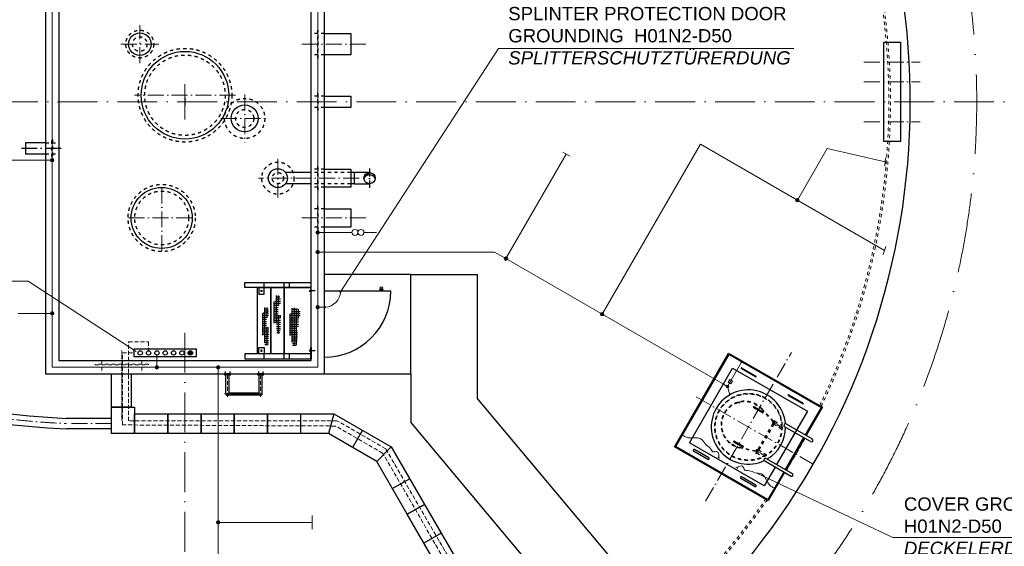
# Model space of a CAD drawing. Header units: millimetres. Extents: x 2605 to 1198744, y 17680 to 73723.
# Tile 3 of 256: x 16921 to 31750, y 27624 to 35561. Entities that reach past the tile are written whole.
import ezdxf

# ---------------------------------------------------------------- set-up
doc = ezdxf.new("R2010")
doc.units = ezdxf.units.MM
doc.linetypes.add('ACAD_ISO10W100', pattern=[18, 12, -3, 0, -3])
doc.linetypes.add('JIS_02_1.0', pattern=[2, 1, -1])
for name, color, linetype, lineweight in [('Beschriftung', 7, 'Continuous', 9), ('HO1N2-D50', 4, 'Continuous', 18), ('Mittellinien', 7, 'Continuous', 5), ('NYY 1x50_2', 3, 'ACAD_ISO10W100', 18), ('Trennstelle', 36, 'Continuous', 18), ('Verz. Bandstahl 30x3_5mm auf Putz', 1, 'GRENZE2', 18), ('Verz. Bandstahl 30x3_5mm im Beton', 5, 'GRENZE1', 18)]:
    doc.layers.add(name, color=color, linetype=linetype, lineweight=lineweight)
doc.layers.add('Kabeltrasse', color=7, linetype='Continuous', plot=False)
doc.styles.add('LBB3.5M1000', font='isocp.shx', dxfattribs={"height": 3.5})
doc.linetypes.add('GRENZE1', pattern='A,6.35,-2.54,[133,ltypeshp.shx,S=2.54,R=0,X=-2.54,Y=0],-2.54,25.4', length=36.83)
doc.linetypes.add('GRENZE2', pattern='A,6.35,-2.54,[132,ltypeshp.shx,S=2.54,R=0,X=-2.54,Y=0],-2.54,25.4', length=36.83)

msp = doc.modelspace()

# ---------------------------------------------------------------- hatches: boundary and pattern name
h = msp.add_hatch(color=256)
h.dxf.hatch_style = 1
h.paths.add_polyline_path([(22273.92025, 33172.47298, 0.4142135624), (22189.77025, 33256.62298), (22189.77025, 33221.00512, -0.2677012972)])
h.paths.add_polyline_path([(22273.92025, 33172.47298, 0.4142135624), (22189.77025, 33256.62298, 0.4142135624), (22105.62025, 33172.47298, -0.5767336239)])
h = msp.add_hatch()
h.set_pattern_fill('NET', color=253, scale=10, angle=-90)
h.set_pattern_definition([(270, (22468.953, 13317.802), (31.75, -6e-15), []), (360, (22468.953, 13317.802), (8e-15, 31.75), [])])
h.paths.add_polyline_path([(20827.27124, 31404.37896), (20785.76302, 31402.30278), (20783.68759, 31330.67591), (20750.48101, 31309.91454), (20750.48101, 30989.15078), (20788.87611, 30984.99849), (20793.02694, 30822.06222), (20844.91224, 30845.93783), (20849.06307, 31015.10256), (20850.10077, 31107.49081), (20815.85646, 31107.49081), (20815.85646, 31244.51608), (20848.02537, 31274.62016), (20848.02537, 31368.04646)])
h = msp.add_hatch()
h.set_pattern_fill('NET', color=253, scale=10, angle=-90)
h.set_pattern_definition([(270, (22646.4, 13138.216), (31.75, -6e-15), []), (360, (22646.4, 13138.216), (8e-15, 31.75), [])])
h.paths.add_polyline_path([(20649.82349, 31224.79277), (20608.31527, 31222.7166), (20606.23984, 31151.08972), (20573.03327, 31130.32835), (20573.03327, 30809.5646), (20611.42836, 30805.4123), (20615.57919, 30643.29519), (20667.46449, 30667.17079), (20671.61532, 30835.51638), (20672.65302, 30927.90462), (20638.40871, 30927.90462), (20638.40871, 31064.9299), (20670.57762, 31095.03397), (20670.57762, 31188.46028)])
h = msp.add_hatch()
h.set_pattern_fill('NET', color=253, scale=10, angle=-90)
h.set_pattern_definition([(270, (22233.394, 13129.91), (31.75, -6e-15), []), (360, (22233.394, 13129.91), (8e-15, 31.75), [])])
h.paths.add_polyline_path([(21062.83048, 31216.48824), (21021.32226, 31214.41206), (21019.24683, 31142.78519), (20986.04026, 31122.02382), (20986.04026, 30801.26006), (21024.43535, 30797.10776), (21028.58618, 30634.83026), (21095.217, 30660.04166), (21107.57449, 30829.76696), (21093.86668, 30920.81942), (21121.86102, 30930.80988), (21121.86102, 31067.83515), (21146.4296, 31091.49932), (21146.4296, 31184.92563)])
h = msp.add_hatch(color=256)
h.dxf.hatch_style = 1
edge = h.paths.add_edge_path()
edge.add_arc((19490.77871, 30538.77343), 32.79169, 0, 360)
h = msp.add_hatch(color=256)
h.dxf.hatch_style = 1
edge = h.paths.add_edge_path()
edge.add_arc((19490.77871, 30538.77343), 32.79169, 0, 360)
h = msp.add_hatch(color=256)
h.dxf.hatch_style = 1
edge = h.paths.add_edge_path()
edge.add_arc((19490.77871, 30538.77343), 32.79169, 0, 360)
h = msp.add_hatch(color=256)
h.dxf.hatch_style = 1
edge = h.paths.add_edge_path()
edge.add_arc((19490.77871, 30538.77343), 32.79169, 0, 360)
h = msp.add_hatch(color=256)
h.dxf.hatch_style = 1
edge = h.paths.add_edge_path()
edge.add_arc((19490.77871, 30538.77343), 32.79169, 0, 360)
h = msp.add_hatch(color=256)
h.dxf.hatch_style = 1
edge = h.paths.add_edge_path()
edge.add_arc((19490.77871, 30538.77343), 32.79169, 0, 360)
h = msp.add_hatch(color=256)
h.dxf.hatch_style = 1
edge = h.paths.add_edge_path()
edge.add_arc((19490.77871, 30538.77343), 32.79169, 0, 360)
at = {"layer": 'Verz. Bandstahl 30x3_5mm auf Putz'}
h = msp.add_hatch(color=256, dxfattribs=at)
h.dxf.hatch_style = 1
edge = h.paths.add_edge_path()
edge.add_arc((27581.91257, 30033.33056), 20.98101, 0, 360)
at = {"layer": 'Verz. Bandstahl 30x3_5mm im Beton'}
h = msp.add_hatch(color=256, dxfattribs=at)
h.dxf.hatch_style = 1
edge = h.paths.add_edge_path()
edge.add_arc((17409.77025, 33444.03897), 26.4653, 0, 360)
h = msp.add_hatch(color=256, dxfattribs=at)
h.dxf.hatch_style = 1
edge = h.paths.add_edge_path()
edge.add_arc((28633.2046, 32840.56428), 26.4653, 0, 360)
h = msp.add_hatch(color=256, dxfattribs=at)
h.dxf.hatch_style = 1
edge = h.paths.add_edge_path()
edge.add_arc((21408.65678, 32353.97323), 26.4653, 0, 360)
h = msp.add_hatch(color=256, dxfattribs=at)
h.dxf.hatch_style = 1
edge = h.paths.add_edge_path()
edge.add_arc((21409.77025, 32058.72427), 26.4653, 0, 360)
h = msp.add_hatch(color=256, dxfattribs=at)
h.dxf.hatch_style = 1
edge = h.paths.add_edge_path()
edge.add_arc((24244.2468, 31959.68993), 26.4653, 0, 360)
h = msp.add_hatch(color=256, dxfattribs=at)
h.dxf.hatch_style = 1
edge = h.paths.add_edge_path()
edge.add_arc((17409.77025, 31134.77472), 26.4653, 0, 360)
h = msp.add_hatch(color=256, dxfattribs=at)
h.dxf.hatch_style = 1
edge = h.paths.add_edge_path()
edge.add_arc((21408.68263, 31228.6104), 26.4653, 0, 360)
h = msp.add_hatch(color=256, dxfattribs=at)
h.dxf.hatch_style = 1
edge = h.paths.add_edge_path()
edge.add_arc((25693.59549, 31123.55093), 26.4653, 0, 360)
h = msp.add_hatch(color=256, dxfattribs=at)
h.dxf.hatch_style = 1
edge = h.paths.add_edge_path()
edge.add_arc((18987.37747, 30322.47298), 26.4653, 0, 360)
h = msp.add_hatch(color=256, dxfattribs=at)
h.dxf.hatch_style = 1
edge = h.paths.add_edge_path()
edge.add_arc((19909.22358, 30322.47298), 26.4653, 0, 360)
h = msp.add_hatch(color=256, dxfattribs=at)
h.dxf.hatch_style = 1
edge = h.paths.add_edge_path()
edge.add_arc((19909.22043, 27984.40423), 26.4653, 0, 360)

# ---------------------------------------------------------------- linework, layer by layer
at = {"linetype": 'JIS_02_1.0', "ltscale": 50}
for p, q in [((21509.77025, 35354.42298), (21309.77025, 35354.42298)), ((21509.77025, 35030.52298), (21309.77025, 35030.52298)), ((21509.77025, 34406.62298), (21309.77025, 34406.62298)), ((21509.77025, 34238.32298), (21309.77025, 34238.32298)), ((17309.77025, 33706.62298), (17509.77025, 33706.62298)), ((17309.77025, 33538.32298), (17509.77025, 33538.32298)), ((21509.77025, 33308.97298), (21309.77025, 33308.97298)), ((21909.77025, 33256.62298), (21309.77025, 33256.62298)), ((21909.77025, 33088.32298), (21309.77025, 33088.32298)), ((21509.77025, 33035.97298), (21309.77025, 33035.97298)), ((21509.77025, 32708.97298), (21309.77025, 32708.97298)), ((21509.77025, 32435.97298), (21309.77025, 32435.97298)), ((28267.2193, 29508.19521), (28097.58774, 29692.03338)), ((28271.56601, 29510.72106), (28101.35113, 29695.32789)), ((28261.80892, 29474.65372), (28033.79124, 29079.71552)), ((28278.04559, 29462.77645), (28052.19559, 29071.59278)), ((28269.38534, 29467.77645), (28395.89861, 29394.73398)), ((28293.53534, 29509.60548), (28395.84832, 29450.53505)), ((28007.43456, 29053.23196), (27762.45291, 29108.33895)), ((28007.44865, 29058.25924), (27763.42435, 29113.2454)), ((28043.53534, 29076.59278), (28170.04861, 29003.55031)), ((28019.38534, 29034.76375), (28121.69832, 28975.69332))]:
    msp.add_line(p, q, dxfattribs=at)
for p, q in [((21509.77025, 35354.42298), (21909.77025, 35354.42298)), ((21909.77025, 35354.42298), (21909.77025, 35030.52298)), ((29934.77025, 33722.47298), (29934.77025, 35222.47298)), ((29934.77025, 35222.47298), (30184.77025, 35222.47298)), ((30184.77025, 35222.47298), (30184.77025, 33722.47298)), ((21909.77025, 35030.52298), (21509.77025, 35030.52298)), ((21509.77025, 34406.62298), (21909.77025, 34406.62298)), ((21909.77025, 34406.62298), (21909.77025, 34238.32298)), ((19409.77025, 34381.46936), (19409.77025, 34263.47661)), ((21909.77025, 34238.32298), (21509.77025, 34238.32298)), ((17309.77025, 33706.62298), (17009.77025, 33706.62298)), ((17009.77025, 33706.62298), (17009.77025, 33538.32298)), ((30184.77025, 33722.47298), (29934.77025, 33722.47298)), ((17009.77025, 33538.32298), (17309.77025, 33538.32298)), ((21309.77025, 33256.62298), (20924.77037, 33256.62298)), ((21509.77025, 33308.97298), (21909.77025, 33308.97298)), ((21509.77025, 33308.97298), (21909.77025, 33308.97298)), ((21909.77025, 33308.97298), (21909.77025, 33035.97298)), ((21909.77025, 33308.97298), (21909.77025, 33035.97298)), ((21960.77025, 33256.62298), (21909.77025, 33256.62298)), ((22189.77025, 33256.62298), (21960.77025, 33256.62298)), ((21960.77025, 33256.62298), (21960.77025, 33088.32298)), ((21309.77025, 33088.32298), (20924.77037, 33088.32298)), ((21960.77025, 33088.32298), (21909.77025, 33088.32298)), ((21960.77025, 33088.32298), (22189.77025, 33088.32298)), ((21909.77025, 33035.97298), (21509.77025, 33035.97298)), ((21909.77025, 33035.97298), (21509.77025, 33035.97298)), ((21509.77025, 32708.97298), (21909.77025, 32708.97298)), ((21909.77025, 32708.97298), (21909.77025, 32435.97298)), ((21909.77025, 32435.97298), (21509.77025, 32435.97298)), ((20904.77025, 31522.47298), (20904.77025, 31597.47298)), ((22809.77025, 31722.47298), (21509.77025, 31722.47298)), ((22809.77025, 30222.47298), (22809.77025, 31722.47298)), ((22809.77025, 31722.47298), (23809.77025, 31722.47298)), ((23809.77025, 31722.47298), (23809.77025, 29856.61909)), ((21509.77025, 31472.47298), (22509.77025, 31472.47298)), ((20904.77025, 30447.47298), (20904.77025, 30522.47298)), ((26783.5085, 29124.16228), (27598.5085, 30535.78369)), ((26803.99888, 29129.65266), (27603.99888, 30515.29331)), ((27598.5085, 30535.78369), (29010.12991, 29720.78369)), ((27603.99888, 30515.29331), (28989.63953, 29715.29331)), ((27008.90269, 29184.55647), (27658.90269, 30310.3895)), ((27658.90269, 30310.3895), (28784.73572, 29660.3895)), ((28004.50196, 30178.985), (27787.99561, 30303.985)), ((27793.99561, 30314.3773), (28010.50196, 30189.3773)), ((20025.62025, 29922.47298), (20025.62025, 30213.21375)), ((20073.92025, 29922.47298), (20073.92025, 30213.21375)), ((20525.62025, 29922.47298), (20525.62025, 30213.21375)), ((20573.92025, 29922.47298), (20573.92025, 30213.21375)), ((21409.77025, 30222.47298), (21535.62025, 30222.47298)), ((21509.77025, 30222.47298), (22809.77025, 30222.47298)), ((22809.77025, 30222.47298), (22809.77025, 29492.64886)), ((20069.60105, 29908.33085), (20529.93945, 29908.33085)), ((20073.92025, 29936.61512), (20525.62025, 29936.61512)), ((20073.92025, 29922.47298), (20525.62025, 29922.47298)), ((26361.43905, 26815.65863), (23809.77025, 29856.61909)), ((28714.6428, 29768.985), (28498.13644, 29893.985)), ((28504.13644, 29904.3773), (28720.6428, 29779.3773)), ((28107.60462, 29637.56404), (27977.70081, 29712.56404)), ((27985.70081, 29726.42044), (28115.60462, 29651.42044)), ((28784.73572, 29660.3895), (28321.81072, 28858.57988)), ((28989.63953, 29715.29331), (28751.71453, 29303.19512)), ((29010.12991, 29720.78369), (28764.70491, 29295.69512)), ((18301.96487, 29552.47298), (17624.79142, 29552.47298)), ((21151.96487, 29622.47298), (21151.96487, 29322.47298)), ((21651.96487, 29622.47298), (21571.58011, 29322.47298)), ((18301.96487, 29392.47298), (17624.79142, 29392.47298)), ((22084.97757, 29372.47298), (21934.97757, 29112.66536)), ((25595.39461, 26172.87102), (22809.77025, 29492.64886)), ((28831.48758, 29201.36609), (28441.77614, 29426.36609)), ((28465.92614, 29468.19512), (28855.63758, 29243.19512)), ((28727.56453, 29261.36609), (28451.71453, 28783.57988)), ((28740.55491, 29253.86609), (28464.70491, 28776.07988)), ((22517.99027, 29122.47298), (22298.37503, 28902.85774)), ((28195.12991, 28309.16228), (26783.5085, 29124.16228)), ((28189.63953, 28329.65266), (26803.99888, 29129.65266)), ((28134.73572, 28534.55647), (27008.90269, 29184.55647)), ((27298.50196, 28956.15713), (27081.99561, 29081.15713)), ((27807.60462, 29117.94879), (27677.70081, 29192.94879)), ((27685.70081, 29206.8052), (27815.60462, 29131.8052)), ((27069.99561, 29060.37252), (27286.50196, 28935.37252)), ((28165.92614, 28948.57988), (28555.63758, 28723.57988)), ((28297.66072, 28816.75085), (28134.73572, 28534.55647)), ((28531.48758, 28681.75085), (28141.77614, 28906.75085)), ((22794.94162, 28642.77919), (22535.134, 28492.77919)), ((27780.13644, 28650.37252), (27996.6428, 28525.37252)), ((28008.6428, 28546.15713), (27792.13644, 28671.15713)), ((28427.56453, 28741.75085), (28189.63953, 28329.65266)), ((28440.55491, 28734.25085), (28195.12991, 28309.16228)), ((23267.99027, 27823.43488), (23008.18265, 27673.43488))]:
    msp.add_line(p, q)
at = {"linetype": 'ACAD_ISO10W100', "lineweight": 18, "ltscale": 20}
for p, q in [((29634.77025, 34922.47298), (30484.77025, 34922.47298)), ((29634.77025, 34622.47298), (30484.77025, 34622.47298)), ((29634.77025, 34022.47298), (30484.77025, 34022.47298)), ((27249.91072, 28301.99462), (28543.72769, 30542.95135)), ((27110.55751, 29876.42138), (28862.43753, 28864.97298))]:
    msp.add_line(p, q, dxfattribs=at)
at = {"linetype": 'ACAD_ISO10W100', "lineweight": 18, "ltscale": 50}
for p, q in [((19409.77025, 34587.26651), (19409.77025, 34057.67946)), ((8491.3707, 34322.47298), (33215.77766, 34322.47298)), ((19409.77025, 30842.15369), (19409.77025, 21397.47298))]:
    msp.add_line(p, q, dxfattribs=at)
at = {"linetype": 'ACAD_ISO10W100', "ltscale": 20}
msp.add_line((16946.07611, 33622.47298), (17572.83008, 33622.47298), dxfattribs=at)
at = {"linetype": 'ACAD_ISO10W100', "ltscale": 10}
msp.add_line((22189.77025, 33316.98362), (22189.77025, 33027.96235), dxfattribs=at)
at = {"linetype": 'JIS_02_1.0', "ltscale": 5}
for p, q in [((20602.96926, 31522.47298), (20602.96926, 31597.47298)), ((20985.53402, 31522.47298), (20985.53402, 31597.47298)), ((20602.96926, 30447.47298), (20602.96926, 30522.47298)), ((20985.53402, 30447.47298), (20985.53402, 30522.47298))]:
    msp.add_line(p, q, dxfattribs=at)
at = {"color": 253, "linetype": 'JIS_02_1.0', "ltscale": 25}
for p, q in [((20550.11404, 31472.47298), (20575.82447, 31472.47298)), ((20562.96926, 31485.3282), (20562.96926, 31459.61777)), ((20550.11404, 30572.47298), (20575.82447, 30572.47298)), ((20562.96926, 30559.61777), (20562.96926, 30585.3282))]:
    msp.add_line(p, q, dxfattribs=at)
at = {"linetype": 'ACAD_ISO10W100', "ltscale": 0.5}
for p, q in [((21304.81786, 31472.47298), (21282.81078, 31485.17878)), ((21282.81078, 31459.76719), (21304.81786, 31472.47298)), ((21372.93823, 31472.47298), (21285.9318, 31472.47298)), ((21282.81078, 30585.17878), (21304.81786, 30572.47298)), ((21304.81786, 30572.47298), (21282.81078, 30559.76719)), ((21372.93823, 30572.47298), (21285.9318, 30572.47298))]:
    msp.add_line(p, q, dxfattribs=at)
at = {"linetype": 'JIS_02_1.0', "lineweight": 9, "ltscale": 50}
for p, q in [((18159.77025, 30422.47298), (18159.77025, 30222.47298)), ((18759.77025, 30422.47298), (18759.77025, 30222.47298))]:
    msp.add_line(p, q, dxfattribs=at)
at = {"color": 253, "linetype": 'ACAD_ISO10W100', "ltscale": 5}
for p, q in [((20016.23193, 30259.61173), (20016.23193, 30200.55059)), ((20083.30856, 30259.61173), (20083.30856, 30200.55059)), ((20516.23193, 30259.61173), (20516.23193, 30200.55059)), ((20583.30856, 30259.61173), (20583.30856, 30200.55059))]:
    msp.add_line(p, q, dxfattribs=at)
at = {"linetype": 'ACAD_ISO10W100'}
for p, q in [((28124.85619, 29636.84144), (27968.44924, 29727.14304)), ((27989.35161, 29732.74381), (27974.05001, 29706.24067)), ((28119.25542, 29657.74381), (28103.95382, 29631.24067)), ((27824.85619, 29117.2262), (27668.44924, 29207.5278)), ((27689.35161, 29213.12857), (27674.05001, 29186.62542)), ((27819.25542, 29138.12857), (27803.95382, 29111.62542))]:
    msp.add_line(p, q, dxfattribs=at)
at = {"linetype": 'ACAD_ISO10W100', "ltscale": 5}
for p, q in [((28258.86689, 29449.85997), (28303.79225, 29527.67297)), ((28251.88557, 29505.76597), (28396.65272, 29422.18462)), ((28001.88557, 29072.75327), (28146.65272, 28989.17192)), ((28008.86689, 29016.84726), (28053.79225, 29094.66027))]:
    msp.add_line(p, q, dxfattribs=at)
for points in [[(17309.77025, 33622.47298), (17309.77025, 30222.47298), (21509.77025, 30222.47298), (21509.77025, 38422.47298), (17309.77025, 38422.47298), (17309.77025, 33622.47298)], [(20522.96926, 31522.47298), (20522.96926, 31422.47298), (20602.96926, 31422.47298), (20602.96926, 31522.47298)], [(22362.6663, 31502.4227), (22362.6663, 31498.06496), (22374.76288, 31498.06496), (22374.76288, 31502.4227)], [(20522.96926, 30522.47298), (20522.96926, 30622.47298), (20602.96926, 30622.47298), (20602.96926, 30522.47298)], [(18601.96487, 30222.47298), (18601.96487, 29722.47298), (18301.96487, 29722.47298), (18301.96487, 30222.47298)], [(21571.58011, 29322.47298), (20651.96487, 29322.47298), (20651.96487, 29622.47298), (21651.96487, 29622.47298)], [(21651.96487, 29622.47298), (22517.99027, 29122.47298)], [(22298.37503, 28902.85774), (21571.58011, 29322.47298)], [(22517.99027, 29122.47298), (23017.99027, 28256.44758), (22758.18265, 28106.44758), (22298.37503, 28902.85774)]]:
    msp.add_lwpolyline(points)
for points in [[(17509.77025, 38222.47298), (17509.77025, 30422.47298), (21309.77025, 30422.47298), (21309.77025, 38222.47298)], [(21304.81786, 31597.47298), (21304.81786, 31522.47298), (20309.95159, 31522.47298), (20309.95159, 31597.47298)], [(21304.81786, 31597.47298), (21304.81786, 31422.47298), (21309.77025, 31422.47298), (21309.77025, 31597.47298)], [(20704.81786, 31522.47298), (20704.81786, 30522.47298), (20504.86548, 30522.47298), (20504.86548, 31522.47298)], [(20554.42343, 31472.22515), (20558.11843, 31479.93485), (20566.66425, 31480.18269), (20571.51508, 31472.72082), (20567.82009, 31465.01112), (20559.27426, 31464.76328)], [(20904.77025, 31522.47298), (20904.77025, 30522.47298), (20704.81786, 30522.47298), (20704.81786, 31522.47298)], [(21304.81786, 31522.47298), (21304.81786, 30522.47298), (20904.81786, 30522.47298), (20904.81786, 31522.47298)], [(22389.54526, 31498.06496), (22389.54526, 31494.55712), (22347.88392, 31494.55712), (22347.88392, 31498.06496)], [(22386.39167, 31494.55712), (22386.39167, 31472.47298), (22351.03751, 31472.47298), (22351.03751, 31494.55712)], [(18640.30336, 30484.59214), (19586.1522, 30484.59214), (19586.1522, 30592.95473), (18640.30336, 30592.95473)], [(20554.42343, 30572.72082), (20558.11843, 30565.01112), (20566.66425, 30564.76328), (20571.51508, 30572.22515), (20567.82009, 30579.93485), (20559.27426, 30580.18269)], [(21304.81786, 30447.47298), (21304.81786, 30622.47298), (21309.77025, 30622.47298), (21309.77025, 30447.47298)], [(21304.81786, 30447.47298), (21304.81786, 30522.47298), (20309.95159, 30522.47298), (20309.95159, 30447.47298)], [(19999.77025, 30222.47298), (19999.77025, 30213.21375), (20099.77025, 30213.21375), (20099.77025, 30222.47298)], [(20499.77025, 30222.47298), (20499.77025, 30213.21375), (20599.77025, 30213.21375), (20599.77025, 30222.47298)], [(18301.96487, 29722.47298), (18651.96487, 29722.47298), (18651.96487, 29322.47298), (18301.96487, 29322.47298)], [(19151.96487, 29322.47298), (18651.96487, 29322.47298), (18651.96487, 29622.47298), (19151.96487, 29622.47298)], [(19651.96487, 29322.47298), (19151.96487, 29322.47298), (19151.96487, 29622.47298), (19651.96487, 29622.47298)], [(20151.96487, 29322.47298), (19651.96487, 29322.47298), (19651.96487, 29622.47298), (20151.96487, 29622.47298)], [(20651.96487, 29322.47298), (20151.96487, 29322.47298), (20151.96487, 29622.47298), (20651.96487, 29622.47298)], [(22758.18265, 28106.44758), (23017.99027, 28256.44758), (23517.99027, 27390.42218), (23258.18265, 27240.42218)]]:
    msp.add_lwpolyline(points, close=True)
at = {"linetype": 'JIS_02_1.0', "ltscale": 50}
for points in [[(21404.77025, 35404.42298), (21404.77025, 34980.52298), (21414.77025, 34980.52298), (21414.77025, 35404.42298)], [(21404.77025, 34456.62298), (21404.77025, 34188.32298), (21414.77025, 34188.32298), (21414.77025, 34456.62298)], [(17414.77025, 33756.62298), (17414.77025, 33488.32298), (17404.77025, 33488.32298), (17404.77025, 33756.62298)], [(21404.77025, 33358.97298), (21404.77025, 32985.97298), (21414.77025, 32985.97298), (21414.77025, 33358.97298)], [(21404.77025, 32758.97298), (21404.77025, 32385.97298), (21414.77025, 32385.97298), (21414.77025, 32758.97298)], [(27764.26329, 29796.64094), (27735.28551, 29788.87637), (27736.57961, 29784.04674), (27765.55738, 29791.81131)], [(28028.35145, 29750.29351), (28002.37068, 29765.29351), (27999.87068, 29760.96338), (28025.85145, 29745.96338)], [(28267.11418, 29508.31164), (28246.77, 29530.35964), (28243.09534, 29526.96895), (28263.43952, 29504.92095)], [(27678.35145, 29144.07573), (27652.37068, 29159.07573), (27654.87068, 29163.40585), (27680.85145, 29148.40585)], [(28007.29563, 29058.29372), (27978.02938, 29064.88816), (27979.12845, 29069.76587), (28008.3947, 29063.17143)]]:
    msp.add_lwpolyline(points, close=True, dxfattribs=at)
at = {"linetype": 'JIS_02_1.0', "lineweight": 9, "ltscale": 50}
msp.add_lwpolyline([(18059.77025, 30366.86358), (18059.77025, 30356.86358), (18859.77025, 30356.86358), (18859.77025, 30366.86358)], close=True, dxfattribs=at)
at = {"linetype": 'JIS_02_1.0', "ltscale": 50}
for centre, radius in [((18729.77025, 35192.47298), 209.55), ((18729.77025, 35192.47298), 109.55), ((19409.77025, 34422.47298), 706), ((19409.77025, 34422.47298), 606), ((20309.77025, 34072.47298), 302.5), ((20309.77025, 34072.47298), 136.5), ((20809.77025, 33172.47298), 242.5), ((20809.77025, 33172.47298), 84.15), ((19059.77025, 32572.47298), 506), ((19059.77025, 32572.47298), 406), ((27896.65272, 29422.18462), 506), ((27896.65272, 29422.18462), 500)]:
    msp.add_circle(centre, radius, dxfattribs=at)
for centre, radius in [((18729.77025, 35192.47298), 170), ((19409.77025, 34422.47298), 660), ((20309.77025, 34072.47298), 202.5), ((20809.77025, 33172.47298), 142.5), ((22189.77025, 33172.47298), 84.15), ((19059.77025, 32572.47298), 460), ((22368.71459, 31518.89563), 17.54819), ((18735.67685, 30538.77343), 32.79169), ((18861.52716, 30538.77343), 32.79169), ((18987.37747, 30538.77343), 32.79169), ((19113.22778, 30538.77343), 32.79169), ((19239.07809, 30538.77343), 32.79169), ((19364.9284, 30538.77343), 32.79169), ((19490.77871, 30538.77343), 32.79169)]:
    msp.add_circle(centre, radius)
at = {"linetype": 'ACAD_ISO10W100', "lineweight": 13, "ltscale": 100}
for start, end in [(312.98024376, 171.218331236), (192.835113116, 298.999603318)]:
    msp.add_arc((19409.77025, 34322.47298), 11925, start, end, dxfattribs=at)
for centre, radius, start, end in [((19409.77025, 34322.47298), 10925, 313.253316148, 176.906161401), ((22189.77025, 33123.78509), 97.22002, 30.05301091, 149.94698909), ((19409.77025, 34322.47298), 10925, 187.093838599, 298.908023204), ((18330.15815, 43716.04727), 14181.12755, 230.886989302, 267.148941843), ((18330.15815, 43716.04727), 14340.8239, 230.84740382, 267.180737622), ((21509.77025, 31472.47298), 1000, 270, 0), ((27790.99561, 30309.18115), 6, 60, 240), ((28007.50196, 30184.18115), 6, 240, 60), ((27896.65272, 29422.18462), 560, 5.044213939, 295.016371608), ((20049.77025, 29922.11809), 24.15261, 179.158063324, 0.841936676), ((20549.77025, 29922.11809), 24.15261, 179.158063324, 0.841936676), ((28501.13644, 29899.18115), 6, 60, 240), ((27981.70081, 29719.49224), 8, 60, 240), ((28717.6428, 29774.18115), 6, 240, 60), ((28111.60462, 29644.49224), 8, 240, 60), ((27896.8192, 29422.47298), 560, 300.528229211, 359.550065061), ((28453.85114, 29447.28061), 24.15, 60, 240), ((28843.56258, 29222.28061), 24.15, 240, 60), ((27075.99561, 29070.76482), 12, 60, 240), ((27681.70081, 29199.877), 8, 60, 240), ((27811.60462, 29124.877), 8, 240, 60), ((27292.50196, 28945.76482), 12, 240, 60), ((28153.85114, 28927.66536), 24.15, 60, 240), ((27786.13644, 28660.76482), 12, 60, 240), ((28543.56258, 28702.66536), 24.15, 240, 60), ((28002.6428, 28535.76482), 12, 240, 60)]:
    msp.add_arc(centre, radius, start, end)
at = {"linetype": 'JIS_02_1.0', "lineweight": 18, "ltscale": 50}
for radius, start, end in [(10625, 334.399244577, 139.511530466), (10600, 334.409640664, 139.486512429), (10625, 187.238061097, 298.877187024), (10600, 187.25044967, 298.87453854), (10625, 328.512299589, 331.487700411), (10600, 314.057336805, 325.590359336), (10625, 314.047774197, 325.600755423)]:
    msp.add_arc((19409.77025, 34322.47298), radius, start, end, dxfattribs=at)
at = {"linetype": 'JIS_02_1.0', "ltscale": 50}
for centre, radius, start, end in [((27840.36106, 29454.68462), 355, 42.677294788, 257.322705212), ((27840.36106, 29454.68462), 350, 42.698413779, 257.301586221), ((28281.46034, 29488.69097), 24.15, 60, 240), ((28031.46034, 29055.67827), 24.15, 60, 240)]:
    msp.add_arc(centre, radius, start, end, dxfattribs=at)
at = {"layer": 'Beschriftung'}
for p, q in [((24132.92799, 35128.04735), (21753.94422, 31460.14546)), ((28582.62464, 35128.04735), (24132.92799, 35128.04735)), ((17049.43175, 31618.21941), (12362.42306, 31618.21941)), ((17049.43175, 31618.21941), (18675.72487, 30562.40373)), ((30071.05684, 27758.34083), (28024.7233, 28727.33087)), ((33175.51834, 27758.34083), (30071.05684, 27758.34083))]:
    msp.add_line(p, q, dxfattribs=at)
at = {"layer": 'HO1N2-D50'}
msp.add_line((21738.94422, 31460.14546), (21768.94422, 31460.14546), dxfattribs=at)
at = {"layer": 'HO1N2-D50', "linetype": 'Continuous'}
for p, q in [((21522.09777, 31243.6104), (21522.09777, 31213.6104)), ((27461.7469, 28954.17086), (27435.76614, 28969.17086)), ((27734.77458, 28796.53826), (27708.79381, 28811.53826))]:
    msp.add_line(p, q, dxfattribs=at)
at = {"layer": 'HO1N2-D50'}
msp.add_arc((21509.77025, 31472.47298), 244.17397, 272.893900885, 357.106099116, dxfattribs=at)
at = {"layer": 'HO1N2-D50', "linetype": 'Continuous'}
for points in [[(26913.32932, 29293.76048), (26956.67855, 29268.73279), (27105.8443, 29257.49379), (27186.66505, 29238.77362), (27248.01371, 29164.58727), (27321.10341, 29101.60111), (27361.42887, 29049.95236), (27426.9575, 29049.95236), (27449.68449, 28965.13408), (27448.75652, 28961.67086)], [(28277.09584, 28506.38951), (28233.74662, 28531.4172), (28149.43049, 28654.97902), (28092.80797, 28715.61176), (27997.88637, 28731.64809), (27906.7939, 28763.45254), (27841.90204, 28772.55104), (27809.13773, 28829.3005), (27724.31945, 28806.57351), (27721.7842, 28804.03826)]]:
    msp.add_spline(points, degree=3, dxfattribs=at)
at = {"layer": 'Kabeltrasse', "linetype": 'ACAD_ISO10W100', "lineweight": 18, "ltscale": 2}
msp.add_line((18459.77025, 30575.39641), (18459.77025, 29522.47298), dxfattribs=at)
at = {"layer": 'Mittellinien', "linetype": 'ACAD_ISO10W100', "ltscale": 20}
for p, q in [((18729.77025, 34906.53405), (18729.77025, 35478.41192)), ((18443.83131, 35192.47298), (19015.70919, 35192.47298)), ((22132.74159, 35192.47298), (21089.76886, 35192.47298)), ((20169.6973, 34422.47298), (18649.8432, 34422.47298)), ((20309.77025, 34433.15905), (20309.77025, 33711.78692)), ((19949.08418, 34072.47298), (20670.45631, 34072.47298)), ((20809.77025, 33463.38434), (20809.77025, 32881.56163)), ((19059.77025, 32072.26668), (19059.77025, 33072.67929)), ((22032.74159, 33172.47298), (20518.8589, 33172.47298)), ((22032.74159, 33172.47298), (20518.8589, 33172.47298)), ((18559.56394, 32572.47298), (19559.97656, 32572.47298)), ((22132.74159, 32572.47298), (21089.76886, 32572.47298)), ((18301.96487, 29472.47298), (17624.79142, 29472.47298))]:
    msp.add_line(p, q, dxfattribs=at)
at = {"layer": 'Mittellinien', "linetype": 'ACAD_ISO10W100', "ltscale": 5}
for p, q in [((20049.77025, 29878.32298), (20049.77025, 30213.21375)), ((20549.77025, 29878.32298), (20549.77025, 30213.21375)), ((20005.97659, 29922.47298), (20093.92025, 29922.47298)), ((20505.62025, 29922.47298), (20593.56391, 29922.47298))]:
    msp.add_line(p, q, dxfattribs=at)
at = {"layer": 'Mittellinien', "linetype": 'ACAD_ISO10W100', "ltscale": 20}
msp.add_arc((18330.15815, 43716.04727), 14260.97487, 230.86708574, 267.164928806, dxfattribs=at)
at = {"layer": 'NYY 1x50_2', "ltscale": 5}
for points in [[(24814.74123, 24984.63112), (22433.96266, 29092.97834), (21699.33304, 29517.11695), (18558.18955, 29517.11695), (18558.18955, 30707.69162)], [(18558.18955, 30707.69162), (18861.52716, 30707.69162), (18861.52716, 30538.77343)], [(26381.05702, 22130.64326), (22387.30187, 29028.44105), (21675.81208, 29436.75674), (18470.6721, 29453.22038), (18470.6721, 30538.77343), (18640.30336, 30538.77343)], [(26381.05702, 22130.64326), (22387.30187, 29028.44105), (21675.81208, 29436.75674), (18470.6721, 29453.22038), (18470.6721, 30538.77343), (18640.30336, 30538.77343)]]:
    msp.add_lwpolyline(points, dxfattribs=at)
at = {"layer": 'Trennstelle'}
for p, q in [((21409.77025, 32353.97323), (21924.22291, 32353.97323)), ((22106.40511, 32353.97323), (22294.89715, 32353.97323)), ((17409.77025, 31134.77472), (16895.31759, 31134.77472))]:
    msp.add_line(p, q, dxfattribs=at)
for centre in [(21969.76846, 32353.97323), (22060.85956, 32353.97323)]:
    msp.add_circle(centre, 45.54555, dxfattribs=at)
at = {"layer": 'Verz. Bandstahl 30x3_5mm auf Putz'}
msp.add_line((27778.82212, 30404.38638), (27804.80288, 30389.38638), dxfattribs=at)
at = {"layer": 'Verz. Bandstahl 30x3_5mm auf Putz', "ltscale": 10}
for p, q in [((27581.91285, 30033.32952), (27791.8125, 30396.88638)), ((27581.91257, 30033.33056), (27615.32346, 29908.63941))]:
    msp.add_line(p, q, dxfattribs=at)
at = {"layer": 'Verz. Bandstahl 30x3_5mm auf Putz', "linetype": 'Continuous'}
msp.add_line((27519.685, 30069.25739), (27581.91257, 30033.33056), dxfattribs=at)
msp.add_lwpolyline([(27589.18299, 30095.93), (27614.53857, 30139.84716), (27657.99678, 30114.75655), (27632.6412, 30070.83939)], close=True, dxfattribs=at)
msp.add_circle((27581.91257, 30033.33056), 20.98101, dxfattribs=at)
at = {"layer": 'Verz. Bandstahl 30x3_5mm im Beton', "ltscale": 15}
for p, q in [((17409.77025, 38322.47298), (17409.77025, 30322.47298)), ((21409.77025, 30322.47298), (21409.77025, 38322.47298)), ((24244.52517, 31960.17207), (25153.7666, 33535.02443)), ((25099.93418, 33566.10459), (25207.59901, 33503.94427)), ((28633.76134, 32839.59998), (29083.30519, 33618.23277)), ((29083.30519, 33618.23277), (29956.78875, 33417.19701)), ((17409.77025, 33444.03897), (8203.85373, 33436.79198)), ((29963.32695, 33480.45617), (29950.25054, 33353.93786)), ((24073.82776, 32058.72427), (21409.77025, 32058.72427)), ((24244.52517, 31960.17207), (24073.82776, 32058.72427)), ((29927.65482, 32021.10414), (29964.21347, 32142.92918)), ((21522.09777, 31228.6104), (21409.77025, 31228.6104)), ((17409.77025, 30322.47298), (21409.77025, 30322.47298)), ((21326.49072, 27880.75246), (21326.49072, 28088.05599)), ((19909.22043, 27984.40423), (21326.49072, 27984.40423))]:
    msp.add_line(p, q, dxfattribs=at)
at = {"layer": 'Verz. Bandstahl 30x3_5mm im Beton', "linetype": 'Continuous'}
msp.add_line((18987.37747, 30322.47298), (18987.37747, 30505.98174), dxfattribs=at)
at = {"layer": 'Verz. Bandstahl 30x3_5mm im Beton', "ltscale": 15}
for points in [[(25694.4306, 31123.06878), (27172.54309, 33683.23473), (29945.93414, 32082.01666)], [(24244.52517, 31960.17207), (27519.68512, 30069.25759)], [(19909.22358, 30322.47298), (19909.22043, 25344.43074), (19159.7671, 25344.43074)]]:
    msp.add_lwpolyline(points, dxfattribs=at)
at = {"layer": 'Verz. Bandstahl 30x3_5mm im Beton', "linetype": 'Continuous', "ltscale": 15}
for centre in [(17409.77025, 33444.03897), (28633.2046, 32840.56428), (21408.65678, 32353.97323), (21409.77025, 32058.72427), (24244.2468, 31959.68993), (17409.77025, 31134.77472), (21408.68263, 31228.6104), (25693.59549, 31123.55093), (18987.37747, 30322.47298), (19909.22358, 30322.47298), (19909.22043, 27984.40423)]:
    msp.add_circle(centre, 26.4653, dxfattribs=at)

# ---------------------------------------------------------------- texts
at = {"layer": 'Beschriftung', "char_height": 200, "attachment_point": 1, "style": 'LBB3.5M1000'}
for s, insert, width in [('{\\fArial|b0|i0|c0|p34;SPLINTER PROTECTION DOOR GROUNDING  H01N2-D50\\P\\fArial|b0|i1|c0|p34;SPLITTERSCHUTZTÜRERDUNG}', (24279.67119, 35752.45035), 4265.663881), ('{\\fArial|b0|i0|c0|p34;COVER GROUNDING\\PH01N2-D50\\P\\fArial|b0|i1|c0|p34;DECKELERDUNG}', (30238.0846, 28360.8952), 3119.117561)]:
    msp.add_mtext(s, dxfattribs=dict(at, insert=insert, width=width))

doc.saveas('drawing.dxf')
